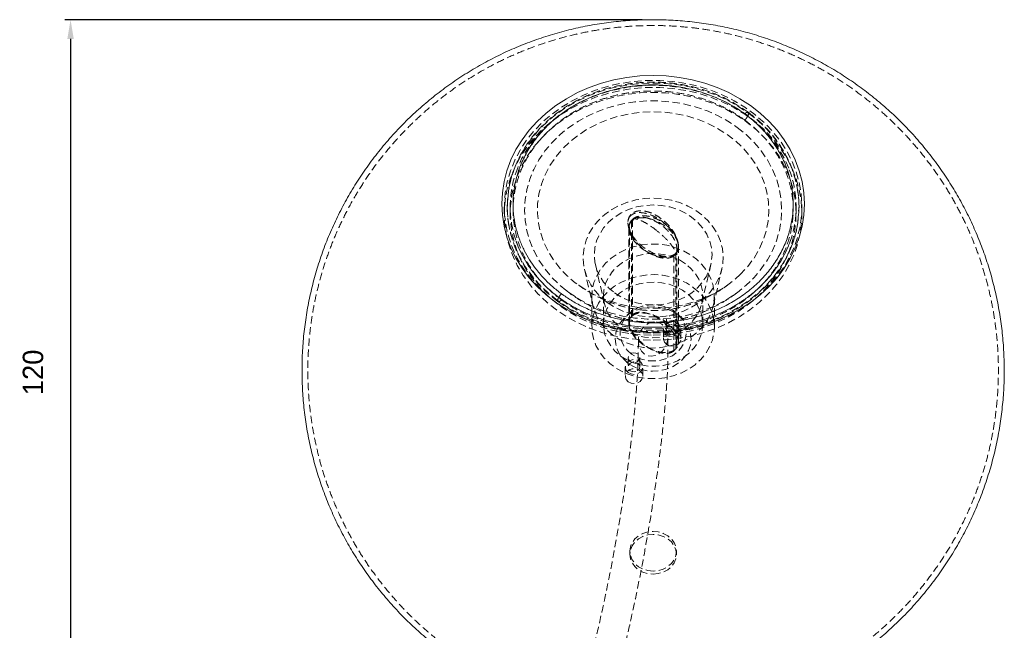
# Model space of a CAD drawing. Header units: millimetres. Extents: x 221 to 745, y 255 to 728.
# Tile 2 of 7: x 267 to 436, y 359 to 464. Entities that reach past the tile are written whole.
import ezdxf

# ---------------------------------------------------------------- set-up
doc = ezdxf.new("R2010")
doc.units = ezdxf.units.MM
doc.header["$PDSIZE"] = -1
doc.linetypes.add('HIDDEN', pattern=[1.905, 1.27, -0.635])
doc.dimstyles.new('ISO-25', dxfattribs={"dimtxt": 2.5, "dimasz": 2.5, "dimexe": 1.25, "dimexo": 0.625, "dimtad": 1, "dimtxsty": 'Standard', "dimcen": 2.5, "dimadec": 0, "dimazin": 0, "dimtfac": 1, "dimtmove": 0, "dimatfit": 3, "dimfxl": 1, "dimarcsym": 0})

# ---------------------------------------------------------------- blocks, each defined once
blk = doc.blocks.new('*D5')
at = {"color": 0, "lineweight": -2, "transparency": 16777216}
for p, q in [((374.12, 464.15), (275.18, 464.15)), ((276.18, 460.85), (276.18, 347.17)), ((375.01, 343.87), (275.18, 343.87))]:
    blk.add_line(p, q, dxfattribs=at)
at = {"color": 0, "transparency": 16777216}
for points in [[(275.63, 460.85), (276.73, 460.85), (276.18, 464.15)], [(275.63, 347.17), (276.73, 347.17), (276.18, 343.87)]]:
    blk.add_solid(points, dxfattribs=at)
at = {"layer": 'Defpoints', "color": 0, "transparency": 16777216}
for p in [(375.12, 464.15), (276.18, 343.87), (376.01, 343.87)]:
    blk.add_point(p, dxfattribs=at)
at = {"color": 0, "transparency": 16777216, "insert": (269.76, 403.67), "char_height": 3.5, "attachment_point": 5, "rotation": 90}
blk.add_mtext('120', dxfattribs=at)

msp = doc.modelspace()

# ---------------------------------------------------------------- linework, layer by layer
at = {"color": 7, "linetype": 'HIDDEN', "lineweight": 0}
for p, q in [((350.508, 432.082), (350.508, 430.866)), ((351.077, 432.784), (351.008, 432.048)), ((351.508, 432.082), (351.508, 430.866)), ((400.508, 430.866), (400.508, 432.082)), ((400.938, 431.312), (401.008, 432.048)), ((401.508, 430.866), (401.508, 432.082)), ((372.325, 429.59), (372.325, 413.261)), ((372.477, 429.902), (372.477, 413.573)), ((379.539, 407.33), (379.539, 423.659)), ((379.886, 407.697), (379.886, 424.026)), ((366.11, 422.15), (367.669, 415.436)), ((384.347, 415.436), (385.906, 422.15)), ((364.235, 421.381), (365.706, 415.044)), ((386.309, 415.044), (387.78, 421.381)), ((365.508, 416.773), (365.508, 411.505)), ((367.508, 416.836), (367.508, 411.942)), ((384.508, 411.942), (384.508, 416.836)), ((386.508, 411.505), (386.508, 416.773)), ((378.28, 412.612), (378.28, 411.031)), ((380.28, 411.031), (380.28, 412.612)), ((377.78, 411.031), (377.78, 409.451)), ((380.78, 409.451), (380.78, 411.031)), ((371.735, 406.185), (371.735, 404.605)), ((373.735, 404.605), (373.735, 406.185)), ((371.235, 404.605), (371.235, 403.025)), ((374.235, 403.025), (374.235, 404.605)), ((372.008, 373.002), (372.008, 372.475)), ((380.008, 372.475), (380.008, 373.002))]:
    msp.add_line(p, q, dxfattribs=at)
at = {"color": 7, "linetype": 'Continuous', "lineweight": 15, "flags": 128}
msp.add_lwpolyline([(376.008, 454.598), (378.268, 454.514), (380.51, 454.263), (382.719, 453.847), (384.876, 453.269), (386.966, 452.533), (388.972, 451.645), (390.88, 450.612), (392.675, 449.442), (394.342, 448.143), (395.871, 446.725), (397.248, 445.2), (398.463, 443.578), (399.508, 441.872), (400.373, 440.096), (401.053, 438.262), (401.543, 436.385), (401.838, 434.478), (401.937, 432.557), (401.838, 430.636), (401.543, 428.73), (401.053, 426.853), (400.373, 425.019), (399.508, 423.243), (398.463, 421.537), (397.248, 419.915), (395.871, 418.39), (394.342, 416.972), (392.675, 415.673), (390.88, 414.503), (388.972, 413.47), (386.966, 412.582), (384.876, 411.846), (382.719, 411.268), (380.51, 410.852), (378.268, 410.601), (376.008, 410.517), (373.748, 410.601), (371.505, 410.852), (369.297, 411.268), (367.139, 411.846), (365.049, 412.582), (363.043, 413.47), (361.135, 414.503), (359.341, 415.673), (357.673, 416.972), (356.145, 418.39), (354.768, 419.915), (353.552, 421.537), (352.508, 423.243), (351.642, 425.019), (350.962, 426.853), (350.472, 428.73), (350.177, 430.636), (350.078, 432.557), (350.177, 434.478), (350.472, 436.385), (350.962, 438.262), (351.642, 440.096), (352.508, 441.872), (353.552, 443.578), (354.768, 445.2), (356.145, 446.725), (357.673, 448.143), (359.341, 449.442), (361.135, 450.612), (363.043, 451.645), (365.049, 452.533), (367.139, 453.269), (369.297, 453.847), (371.505, 454.263), (373.748, 454.514), (376.008, 454.598)], dxfattribs=at)
at = {"color": 7, "linetype": 'HIDDEN', "lineweight": 0, "flags": 128}
for points in [[(376.008, 410.406), (378.261, 410.491), (380.497, 410.745), (382.698, 411.165), (384.847, 411.75), (386.926, 412.494), (388.92, 413.39), (390.813, 414.434), (392.59, 415.615), (394.237, 416.925), (395.742, 418.354), (397.092, 419.89), (398.277, 421.522), (399.288, 423.236), (400.116, 425.02), (400.756, 426.859), (401.202, 428.738), (401.451, 430.644), (401.501, 432.561), (401.352, 434.475), (401.004, 436.369), (400.46, 438.23), (399.725, 440.043), (398.805, 441.794), (397.706, 443.469), (396.437, 445.054), (395.008, 446.538), (393.431, 447.909), (391.717, 449.156), (389.88, 450.269), (387.935, 451.24), (385.896, 452.061), (383.78, 452.726), (381.603, 453.229), (379.383, 453.567), (377.136, 453.736), (374.88, 453.736), (372.633, 453.567), (370.412, 453.229), (368.235, 452.726), (366.119, 452.061), (364.08, 451.24), (362.135, 450.269), (360.298, 449.156), (358.585, 447.909), (357.007, 446.538), (355.578, 445.054), (354.31, 443.469), (353.211, 441.794), (352.29, 440.043), (351.555, 438.23), (351.011, 436.369), (350.663, 434.475), (350.514, 432.561), (350.564, 430.644), (350.813, 428.738), (351.259, 426.859), (351.899, 425.02), (352.728, 423.236), (353.738, 421.522), (354.923, 419.89), (356.274, 418.354), (357.778, 416.925), (359.425, 415.615), (361.202, 414.434), (363.095, 413.39), (365.089, 412.494), (367.168, 411.75), (369.317, 411.165), (371.518, 410.745), (373.754, 410.491), (376.008, 410.406)], [(376.008, 409.191), (378.261, 409.275), (380.497, 409.529), (382.698, 409.95), (384.847, 410.534), (386.926, 411.278), (388.92, 412.175), (390.813, 413.218), (392.59, 414.4), (394.237, 415.71), (395.742, 417.139), (397.092, 418.675), (398.277, 420.306), (399.288, 422.021), (400.116, 423.804), (400.756, 425.643), (401.202, 427.523), (401.451, 429.429), (401.501, 431.346), (401.352, 433.259), (401.004, 435.154), (400.46, 437.015), (399.725, 438.828), (398.805, 440.579), (397.706, 442.253), (396.437, 443.839), (395.008, 445.323), (393.431, 446.694), (391.717, 447.94), (389.88, 449.054), (387.935, 450.025), (385.896, 450.846), (383.78, 451.511), (381.603, 452.014), (379.383, 452.351), (377.136, 452.521), (374.88, 452.521), (372.633, 452.351), (370.412, 452.014), (368.235, 451.511), (366.119, 450.846), (364.08, 450.025), (362.135, 449.054), (360.298, 447.94), (358.585, 446.694), (357.007, 445.323), (355.578, 443.839), (354.31, 442.253), (353.211, 440.579), (352.29, 438.828), (351.555, 437.015), (351.011, 435.154), (350.663, 433.259), (350.514, 431.346), (350.564, 429.429), (350.813, 427.523), (351.259, 425.643), (351.899, 423.804), (352.728, 422.021), (353.738, 420.306), (354.923, 418.675), (356.274, 417.139), (357.778, 415.71), (359.425, 414.4), (361.202, 413.218), (363.095, 412.175), (365.089, 411.278), (367.168, 410.534), (369.317, 409.95), (371.518, 409.529), (373.754, 409.275), (376.008, 409.191)], [(359.645, 415.981), (358.016, 417.293), (356.533, 418.723), (355.206, 420.261), (354.047, 421.893), (353.064, 423.607), (352.266, 425.39), (351.66, 427.225), (351.249, 429.1), (351.038, 430.998), (351.028, 432.905), (351.219, 434.805), (351.609, 436.683), (352.196, 438.523), (352.975, 440.311), (353.939, 442.033), (355.081, 443.674), (356.391, 445.222), (357.86, 446.664), (359.474, 447.988), (361.222, 449.183), (363.088, 450.241), (365.059, 451.152), (367.117, 451.91), (369.248, 452.507), (371.432, 452.94), (373.654, 453.204), (375.894, 453.298), (378.136, 453.222), (380.36, 452.974), (382.549, 452.558), (384.686, 451.977), (386.753, 451.236), (388.733, 450.34), (390.61, 449.297), (392.371, 448.114)], [(376.008, 452.907), (373.811, 452.824), (371.633, 452.573), (369.49, 452.157), (367.399, 451.58), (365.377, 450.845), (363.442, 449.96), (361.607, 448.93), (359.888, 447.765), (358.299, 446.474), (356.853, 445.066), (355.561, 443.555), (354.433, 441.95), (353.479, 440.267), (352.803, 438.764)], [(399.249, 438.671), (398.536, 440.267), (397.582, 441.95), (396.455, 443.555), (395.163, 445.066), (393.716, 446.474), (392.127, 447.765), (390.408, 448.93), (388.574, 449.96), (386.638, 450.845), (384.616, 451.58), (382.526, 452.157), (380.382, 452.573), (378.204, 452.824), (376.008, 452.907)], [(376.008, 410.041), (378.204, 410.124), (380.382, 410.375), (382.526, 410.791), (384.616, 411.369), (386.638, 412.103), (388.574, 412.988), (390.408, 414.018), (392.127, 415.183), (393.716, 416.474), (395.163, 417.882), (396.455, 419.393), (397.582, 420.998), (398.536, 422.681), (399.309, 424.431), (399.893, 426.232), (400.286, 428.071), (400.483, 429.932), (400.483, 431.801), (400.286, 433.662), (399.893, 435.5), (399.309, 437.302), (398.536, 439.051), (397.582, 440.735), (396.455, 442.339), (395.163, 443.851), (393.716, 445.258), (392.127, 446.55), (390.408, 447.715), (388.574, 448.744), (386.638, 449.63), (384.616, 450.364), (382.526, 450.942), (380.382, 451.357), (378.204, 451.608), (376.008, 451.692), (373.811, 451.608), (371.633, 451.357), (369.49, 450.942), (367.399, 450.364), (365.377, 449.63), (363.442, 448.744), (361.607, 447.715), (359.888, 446.55), (358.299, 445.258), (356.853, 443.851), (355.561, 442.339), (354.433, 440.735), (353.479, 439.051), (352.707, 437.302), (352.122, 435.5), (351.729, 433.662), (351.532, 431.801), (351.532, 429.932), (351.729, 428.071), (352.122, 426.232), (352.707, 424.431), (353.479, 422.681), (354.433, 420.998), (355.561, 419.393), (356.853, 417.882), (358.299, 416.474), (359.888, 415.183), (361.607, 414.018), (363.442, 412.988), (365.377, 412.103), (367.399, 411.369), (369.49, 410.791), (371.633, 410.375), (373.811, 410.124), (376.008, 410.041)], [(390.429, 445.682), (391.948, 444.452), (393.322, 443.106), (394.539, 441.654), (395.588, 440.111), (396.46, 438.49), (397.146, 436.806), (397.642, 435.074), (397.941, 433.31), (398.042, 431.53), (397.943, 429.749), (397.645, 427.985), (397.152, 426.253), (396.467, 424.568), (395.597, 422.946), (394.549, 421.402), (393.334, 419.95), (391.961, 418.602), (390.444, 417.372), (388.797, 416.269), (387.033, 415.305), (385.17, 414.488), (383.224, 413.824), (381.212, 413.321), (379.153, 412.983), (377.066, 412.813), (374.969, 412.812), (372.882, 412.981), (370.823, 413.317), (368.81, 413.819), (366.863, 414.481), (364.999, 415.297), (363.235, 416.26), (361.586, 417.361), (360.068, 418.59), (358.694, 419.937), (357.477, 421.388), (356.427, 422.931), (355.556, 424.552), (354.869, 426.236), (354.374, 427.968), (354.074, 429.732), (353.974, 431.513), (354.072, 433.293), (354.37, 435.058), (354.863, 436.79), (355.548, 438.474), (356.418, 440.096), (357.466, 441.64), (358.682, 443.092), (360.054, 444.44), (361.571, 445.671), (363.219, 446.773), (364.982, 447.737), (366.845, 448.555), (368.792, 449.218), (370.803, 449.721), (372.862, 450.059), (374.949, 450.229), (377.046, 450.23), (379.134, 450.061), (381.193, 449.725), (383.205, 449.223), (385.152, 448.562), (387.016, 447.746), (388.781, 446.783), (390.429, 445.682)], [(391, 420.489), (389.633, 419.275), (388.131, 418.182), (386.508, 417.223), (384.781, 416.405), (382.967, 415.738), (381.083, 415.227), (379.15, 414.878), (377.184, 414.695), (375.208, 414.679), (373.239, 414.831), (371.298, 415.148), (369.403, 415.628), (367.574, 416.266), (365.829, 417.055), (364.186, 417.989), (362.659, 419.057), (361.265, 420.248), (360.018, 421.552), (358.93, 422.955), (358.011, 424.443), (357.272, 426.001), (356.718, 427.614), (356.356, 429.266), (356.19, 430.941), (356.22, 432.621), (356.448, 434.29), (356.869, 435.932), (357.481, 437.53), (358.277, 439.068), (359.249, 440.531), (360.387, 441.905), (361.681, 443.175), (363.118, 444.33), (364.682, 445.357), (366.359, 446.247), (368.132, 446.99), (369.983, 447.58), (371.894, 448.01), (373.846, 448.276), (375.819, 448.376), (377.794, 448.308), (379.752, 448.074), (381.672, 447.675), (383.536, 447.115), (385.325, 446.4), (387.022, 445.538), (388.609, 444.536), (390.07, 443.405), (391.393, 442.155), (392.562, 440.8), (393.566, 439.353), (394.397, 437.828), (395.044, 436.241), (395.502, 434.606), (395.767, 432.941), (395.835, 431.261), (395.706, 429.585), (395.381, 427.927), (394.864, 426.305), (394.159, 424.735), (393.274, 423.233), (392.217, 421.813), (391, 420.489)], [(392.371, 448.114), (393.999, 446.803), (395.483, 445.373), (396.809, 443.835), (397.969, 442.203), (398.951, 440.488), (399.749, 438.706), (400.355, 436.87), (400.766, 434.996), (400.977, 433.097), (400.987, 431.191), (400.796, 429.291), (400.406, 427.413), (399.819, 425.573), (399.04, 423.784), (398.076, 422.063), (396.934, 420.421), (395.624, 418.874), (394.156, 417.432), (392.541, 416.108), (390.794, 414.912), (388.927, 413.855), (386.957, 412.944), (384.898, 412.186), (382.768, 411.589), (380.583, 411.156), (378.361, 410.892), (376.121, 410.797), (373.879, 410.874), (371.655, 411.122), (369.466, 411.538), (367.329, 412.119), (365.263, 412.86), (363.283, 413.756), (361.405, 414.799), (359.645, 415.981)], [(368.153, 415.645), (369.378, 414.854), (370.712, 414.204), (372.132, 413.703), (373.616, 413.361), (375.14, 413.183), (376.677, 413.172), (378.204, 413.329), (379.694, 413.65), (381.124, 414.13), (382.47, 414.762), (383.71, 415.535), (384.824, 416.437), (385.792, 417.452), (386.6, 418.564), (387.235, 419.755), (387.684, 421.005), (387.942, 422.293), (388.004, 423.599), (387.869, 424.901), (387.54, 426.178), (387.02, 427.408), (386.321, 428.572), (385.451, 429.65), (384.427, 430.625), (383.264, 431.481), (381.983, 432.203), (380.603, 432.78), (379.148, 433.202), (377.641, 433.462), (376.107, 433.557), (374.572, 433.484), (373.06, 433.245), (371.597, 432.843), (370.206, 432.286), (368.91, 431.582), (367.731, 430.743), (366.688, 429.783), (365.798, 428.717), (365.075, 427.563), (364.532, 426.34), (364.178, 425.068), (364.017, 423.768), (364.054, 422.462), (364.287, 421.17), (364.712, 419.913), (365.323, 418.714), (366.109, 417.591), (367.058, 416.562), (368.153, 415.645)], [(369.404, 417.327), (370.557, 416.594), (371.821, 416.008), (373.17, 415.581), (374.576, 415.321), (376.012, 415.234), (377.448, 415.322), (378.854, 415.583), (380.203, 416.011), (381.466, 416.598), (382.618, 417.332), (383.635, 418.197), (384.497, 419.177), (385.187, 420.251), (385.689, 421.398), (385.995, 422.594), (386.097, 423.814), (385.993, 425.035), (385.687, 426.23), (385.183, 427.376), (384.493, 428.45), (383.629, 429.429), (382.611, 430.294), (381.458, 431.027), (380.195, 431.613), (378.846, 432.04), (377.439, 432.3), (376.003, 432.386), (374.567, 432.298), (373.161, 432.038), (371.812, 431.61), (370.549, 431.023), (369.397, 430.289), (368.38, 429.423), (367.518, 428.444), (366.828, 427.369), (366.326, 426.223), (366.021, 425.027), (365.919, 423.806), (366.022, 422.586), (366.329, 421.391), (366.832, 420.244), (367.523, 419.171), (368.386, 418.191), (369.404, 417.327)], [(352.546, 426.082), (352.707, 425.646), (353.204, 424.468)], [(369.135, 410.025), (368.097, 410.903), (367.213, 411.896), (366.5, 412.984), (365.973, 414.146), (365.64, 415.358), (365.51, 416.599), (365.583, 417.842), (365.86, 419.065), (366.334, 420.243), (366.996, 421.354), (367.834, 422.375), (368.831, 423.288), (369.968, 424.073), (371.222, 424.717), (372.569, 425.206), (373.983, 425.53), (375.437, 425.685), (376.901, 425.666), (378.349, 425.473), (379.751, 425.112), (381.079, 424.588), (382.31, 423.912), (383.417, 423.097), (384.38, 422.159), (385.181, 421.116), (385.803, 419.988), (386.234, 418.798), (386.466, 417.569), (386.494, 416.324), (386.319, 415.087), (385.943, 413.884), (385.373, 412.737), (384.621, 411.668), (383.701, 410.699), (382.632, 409.848), (381.434, 409.132), (380.13, 408.564), (378.746, 408.156), (377.308, 407.916), (375.846, 407.848), (374.386, 407.954), (372.958, 408.232), (371.59, 408.676), (370.307, 409.277), (369.135, 410.025)], [(398.692, 424.214), (399.309, 425.646), (399.437, 425.993)], [(381.571, 422.298), (380.525, 422.956), (379.373, 423.47), (378.142, 423.829), (376.861, 424.024), (375.56, 424.051), (374.269, 423.908), (373.02, 423.6), (371.84, 423.133), (370.758, 422.518), (369.799, 421.77), (368.986, 420.907), (368.337, 419.948), (367.868, 418.916), (367.589, 417.836), (367.509, 416.732), (367.627, 415.63), (367.941, 414.557), (368.445, 413.537), (369.126, 412.594), (369.969, 411.751), (370.952, 411.027), (372.055, 410.439), (373.25, 410.001), (374.509, 409.723), (375.804, 409.612), (377.104, 409.671), (378.378, 409.897), (379.596, 410.286), (380.73, 410.828), (381.754, 411.511), (382.642, 412.319), (383.376, 413.233), (383.936, 414.231), (384.311, 415.291), (384.491, 416.386), (384.472, 417.492), (384.255, 418.583), (383.845, 419.633), (383.251, 420.617), (382.487, 421.512), (381.571, 422.298)], [(382.88, 418.253), (383.918, 417.375), (384.802, 416.382), (385.515, 415.294), (386.043, 414.132), (386.375, 412.919), (386.506, 411.679), (386.432, 410.436), (386.155, 409.213), (385.681, 408.035), (385.019, 406.924), (384.181, 405.903), (383.184, 404.99), (382.048, 404.205), (380.794, 403.561), (379.446, 403.072), (378.032, 402.747), (376.579, 402.593), (375.114, 402.612), (373.667, 402.805), (372.265, 403.166), (370.936, 403.69), (369.706, 404.366), (368.598, 405.181), (367.635, 406.119), (366.835, 407.162), (366.213, 408.29), (365.782, 409.48), (365.549, 410.709), (365.521, 411.954), (365.696, 413.19), (366.073, 414.394), (366.642, 415.541), (367.394, 416.61), (368.314, 417.579), (369.383, 418.43), (370.581, 419.146), (371.885, 419.714), (373.269, 420.122), (374.707, 420.362), (376.17, 420.43), (377.629, 420.324), (379.057, 420.046), (380.426, 419.602), (381.708, 419.001), (382.88, 418.253)], [(370.444, 406.479), (371.49, 405.821), (372.642, 405.307), (373.873, 404.948), (375.154, 404.753), (376.455, 404.726), (377.746, 404.869), (378.996, 405.177), (380.175, 405.644), (381.257, 406.259), (382.216, 407.007), (383.03, 407.87), (383.679, 408.829), (384.148, 409.861), (384.426, 410.941), (384.507, 412.046), (384.388, 413.147), (384.074, 414.22), (383.57, 415.24), (382.889, 416.183), (382.047, 417.026), (381.063, 417.75), (379.96, 418.338), (378.765, 418.776), (377.506, 419.054), (376.211, 419.165), (374.911, 419.107), (373.638, 418.88), (372.419, 418.492), (371.285, 417.949), (370.262, 417.266), (369.373, 416.458), (368.64, 415.544), (368.079, 414.546), (367.704, 413.487), (367.524, 412.391), (367.543, 411.285), (367.76, 410.194), (368.17, 409.145), (368.765, 408.16), (369.528, 407.265), (370.444, 406.479)], [(372.295, 406.807), (371.551, 407.47), (370.968, 408.241), (370.567, 409.091), (370.362, 409.991), (370.362, 410.908), (370.565, 411.808), (370.965, 412.659), (371.548, 413.43), (372.292, 414.094), (373.17, 414.626), (374.15, 415.007), (375.198, 415.223), (376.275, 415.267), (377.342, 415.137), (378.361, 414.838), (379.295, 414.38), (380.111, 413.78), (380.777, 413.06), (381.272, 412.246), (381.576, 411.366), (381.679, 410.454), (381.577, 409.542), (381.274, 408.662), (380.78, 407.847), (380.114, 407.126), (379.3, 406.526), (378.366, 406.067), (377.347, 405.767), (376.28, 405.636), (375.203, 405.68), (374.155, 405.895), (373.174, 406.276), (372.295, 406.807)], [(371.753, 405.221), (370.965, 405.912), (370.329, 406.71), (369.866, 407.589), (369.59, 408.523), (369.508, 409.483), (369.625, 410.442), (369.935, 411.368), (370.429, 412.234), (371.093, 413.015), (371.907, 413.685), (372.845, 414.225), (373.879, 414.619), (374.978, 414.854), (376.108, 414.923), (377.235, 414.824), (378.325, 414.561), (379.344, 414.14), (380.262, 413.576), (381.051, 412.884), (381.686, 412.087), (382.149, 411.208), (382.426, 410.274), (382.507, 409.313), (382.391, 408.355), (382.081, 407.429), (381.586, 406.562), (380.922, 405.782), (380.109, 405.112), (379.17, 404.571), (378.136, 404.178), (377.038, 403.943), (375.907, 403.874), (374.78, 403.973), (373.691, 404.236), (372.671, 404.657), (371.753, 405.221)], [(379.935, 413.254), (379.596, 413.418), (379.208, 413.459), (378.832, 413.372), (378.524, 413.168), (378.331, 412.88), (378.283, 412.551), (378.386, 412.231), (378.626, 411.969), (378.965, 411.805), (379.352, 411.764), (379.728, 411.852), (380.036, 412.055), (380.229, 412.344), (380.278, 412.673), (380.174, 412.992), (379.935, 413.254)], [(376.577, 412.331), (376.945, 412.248), (377.522, 411.953), (377.995, 411.484), (378.333, 410.873), (378.512, 410.162), (378.521, 409.398), (378.359, 408.635), (378.036, 407.923), (377.575, 407.312), (377.007, 406.843), (376.371, 406.549), (375.71, 406.448), (375.07, 406.549), (374.493, 406.843), (374.02, 407.312), (373.682, 407.923), (373.503, 408.635), (373.494, 409.398), (373.494, 409.398)], [(378.298, 410.067), (377.955, 410.434), (377.791, 410.881), (377.827, 411.349), (378.06, 411.773), (378.458, 412.098), (378.967, 412.278), (379.518, 412.29), (380.037, 412.132), (380.454, 411.826), (380.712, 411.412), (380.777, 410.946), (380.64, 410.493), (380.319, 410.111), (379.858, 409.855), (379.319, 409.757), (378.774, 409.831), (378.298, 410.067)], [(379.935, 411.674), (380.174, 411.412), (380.278, 411.092), (380.229, 410.763), (380.036, 410.475), (379.728, 410.271), (379.352, 410.184), (378.965, 410.225), (378.626, 410.389), (378.386, 410.651), (378.283, 410.97), (378.331, 411.299), (378.524, 411.588), (378.832, 411.791), (379.208, 411.879), (379.596, 411.838), (379.935, 411.674)], [(378.298, 408.487), (377.955, 408.854), (377.791, 409.301), (377.827, 409.769), (378.06, 410.193), (378.458, 410.518), (378.967, 410.698), (379.518, 410.71), (380.037, 410.552), (380.454, 410.245), (380.712, 409.831), (380.777, 409.366), (380.64, 408.912), (380.319, 408.531), (379.858, 408.274), (379.319, 408.177), (378.774, 408.251), (378.298, 408.487)], [(373.39, 406.828), (373.05, 406.992), (372.663, 407.033), (372.287, 406.945), (371.979, 406.741), (371.786, 406.453), (371.738, 406.124), (371.841, 405.804), (372.081, 405.542), (372.42, 405.378), (372.807, 405.337), (373.183, 405.425), (373.491, 405.629), (373.684, 405.917), (373.732, 406.246), (373.629, 406.566), (373.39, 406.828)], [(371.753, 403.641), (371.41, 404.007), (371.245, 404.455), (371.282, 404.922), (371.515, 405.347), (371.913, 405.671), (372.422, 405.852), (372.973, 405.864), (373.492, 405.706), (373.908, 405.399), (374.167, 404.985), (374.232, 404.52), (374.094, 404.066), (373.774, 403.685), (373.313, 403.428), (372.774, 403.33), (372.229, 403.404), (371.753, 403.641)], [(373.39, 405.247), (373.629, 404.986), (373.732, 404.666), (373.684, 404.337), (373.491, 404.048), (373.183, 403.845), (372.807, 403.757), (372.42, 403.798), (372.081, 403.962), (371.841, 404.224), (371.738, 404.544), (371.786, 404.873), (371.979, 405.161), (372.287, 405.365), (372.663, 405.453), (373.05, 405.411), (373.39, 405.247)], [(371.753, 402.061), (371.41, 402.427), (371.245, 402.874), (371.282, 403.342), (371.515, 403.767), (371.913, 404.091), (372.422, 404.272), (372.973, 404.284), (373.492, 404.126), (373.908, 403.819), (374.167, 403.405), (374.232, 402.94), (374.094, 402.486), (373.774, 402.105), (373.313, 401.848), (372.774, 401.75), (372.229, 401.824), (371.753, 402.061)], [(376.008, 369.602), (375.118, 369.687), (374.272, 369.939), (373.514, 370.344), (372.88, 370.882), (372.404, 371.527), (372.108, 372.246), (372.008, 373.002), (372.108, 373.759), (372.404, 374.478), (372.88, 375.122), (373.514, 375.661), (374.272, 376.066), (375.118, 376.317), (376.008, 376.402), (376.898, 376.317), (377.743, 376.066), (378.502, 375.661), (379.135, 375.122), (379.612, 374.478), (379.907, 373.759), (380.008, 373.002), (379.907, 372.246), (379.612, 371.527), (379.135, 370.882), (378.502, 370.344), (377.743, 369.939), (376.898, 369.687), (376.008, 369.602)], [(376.008, 369.074), (376.898, 369.16), (377.743, 369.411), (378.502, 369.816), (379.135, 370.355), (379.612, 370.999), (379.907, 371.718), (380.008, 372.475), (379.907, 373.231), (379.612, 373.95), (379.135, 374.594), (378.502, 375.133), (377.743, 375.538), (376.898, 375.789), (376.008, 375.875), (375.118, 375.789), (374.272, 375.538), (373.514, 375.133), (372.88, 374.594), (372.404, 373.95), (372.108, 373.231), (372.008, 372.475), (372.108, 371.718), (372.404, 370.999), (372.88, 370.355), (373.514, 369.816), (374.272, 369.411), (375.118, 369.16), (376.008, 369.074)]]:
    msp.add_lwpolyline(points, dxfattribs=at)
at = {"color": 7, "linetype": 'HIDDEN', "lineweight": 0}
for centre, radius, start, end in [((369.415, 432.084), 17.905, 158.09526, 199.58555), ((382.601, 432.084), 17.904, 340.11228, 21.58833), ((376.632, 409.242), 3.142, 99.55603, 177.14065)]:
    msp.add_arc(centre, radius, start, end, dxfattribs=at)
at = {"color": 7, "linetype": 'Continuous', "lineweight": 15}
for points, knots in [([(376.008, 343.872), (377.03, 343.887), (379.144, 343.918), (382.342, 344.178), (385.595, 344.61), (388.827, 345.222), (392.027, 346.011), (395.184, 346.976), (398.29, 348.115), (401.332, 349.425), (404.302, 350.902), (407.188, 352.542), (409.983, 354.34), (412.675, 356.291), (415.256, 358.388), (417.717, 360.625), (420.051, 362.994), (422.249, 365.487), (424.305, 368.097), (426.213, 370.813), (427.967, 373.628), (429.561, 376.533), (430.991, 379.517), (432.254, 382.572), (433.345, 385.686), (434.263, 388.852), (435.005, 392.057), (435.569, 395.294), (435.956, 398.551), (436.165, 401.819), (436.195, 405.089), (436.048, 408.349), (435.725, 411.592), (435.228, 414.808), (434.559, 417.987), (433.721, 421.12), (432.716, 424.199), (431.549, 427.216), (430.224, 430.162), (428.744, 433.029), (427.114, 435.809), (425.34, 438.496), (423.426, 441.081), (421.379, 443.559), (419.203, 445.923), (416.905, 448.167), (414.491, 450.284), (411.968, 452.27), (409.342, 454.118), (406.619, 455.825), (403.809, 457.385), (400.916, 458.793), (397.949, 460.046), (394.916, 461.141), (391.823, 462.072), (388.68, 462.838), (385.495, 463.434), (382.275, 463.859), (379.031, 464.11), (375.771, 464.186), (372.504, 464.085), (369.24, 463.805), (365.989, 463.348), (362.761, 462.712), (359.567, 461.9), (356.415, 460.911), (353.318, 459.75), (350.284, 458.417), (347.325, 456.919), (344.45, 455.257), (341.669, 453.438), (338.991, 451.468), (336.426, 449.351), (333.981, 447.097), (331.665, 444.711), (329.485, 442.202), (327.448, 439.578), (325.56, 436.847), (323.827, 434.02), (322.255, 431.104), (320.847, 428.11), (319.607, 425.047), (318.538, 421.925), (317.644, 418.754), (316.925, 415.543), (316.384, 412.304), (316.021, 409.044), (315.836, 405.775), (315.83, 402.507), (316, 399.248), (316.346, 396.008), (316.866, 392.797), (317.558, 389.624), (318.418, 386.497), (319.445, 383.425), (320.633, 380.418), (321.979, 377.482), (323.479, 374.626), (325.128, 371.858), (326.922, 369.184), (328.853, 366.612), (330.918, 364.149), (333.111, 361.801), (335.425, 359.574), (337.853, 357.473), (340.391, 355.506), (343.03, 353.676), (345.764, 351.989), (348.586, 350.449), (351.489, 349.06), (354.465, 347.828), (357.507, 346.755), (360.607, 345.846), (363.756, 345.103), (366.946, 344.528), (370.169, 344.128), (373.194, 343.908), (375.143, 343.883), (376.008, 343.872)], [0, 0, 0, 0, 0.0081153, 0.016776, 0.0254562, 0.0341551, 0.0428716, 0.0516046, 0.0603525, 0.0691137, 0.077886, 0.0866675, 0.0954561, 0.1042494, 0.1130454, 0.1218419, 0.1306371, 0.1394289, 0.1482156, 0.1569958, 0.1657679, 0.1745307, 0.183283, 0.1920241, 0.200753, 0.2094692, 0.218172, 0.2268612, 0.2355364, 0.2441975, 0.2528443, 0.2614771, 0.2700959, 0.2787009, 0.2872926, 0.2958712, 0.3044373, 0.3129916, 0.3215348, 0.3300676, 0.3385909, 0.3471059, 0.3556135, 0.364115, 0.3726118, 0.3811052, 0.3895969, 0.3980884, 0.4065814, 0.4150778, 0.4235793, 0.432088, 0.4406056, 0.4491339, 0.4576749, 0.46623, 0.4748009, 0.4833889, 0.4919949, 0.5006198, 0.509264, 0.5179276, 0.5266103, 0.5353116, 0.5440304, 0.5527655, 0.5615153, 0.570278, 0.5790517, 0.5878343, 0.5966236, 0.6054174, 0.6142135, 0.62301, 0.6318048, 0.640596, 0.649382, 0.6581612, 0.6669321, 0.6756936, 0.6844445, 0.693184, 0.7019112, 0.7106256, 0.7193267, 0.728014, 0.7366873, 0.7453465, 0.7539916, 0.7626225, 0.7712394, 0.7798426, 0.7884325, 0.7970094, 0.805574, 0.8141267, 0.8226685, 0.8312, 0.8397221, 0.848236, 0.8567428, 0.8652436, 0.8737398, 0.8822329, 0.8907245, 0.8992161, 0.9077094, 0.9162064, 0.9247088, 0.9332185, 0.9417374, 0.9502674, 0.9588101, 0.9673673, 0.9759404, 0.9845307, 0.9931392, 1, 1, 1, 1]), ([(391.716, 447.998), (391.307, 448.288), (390.488, 448.868), (389.12, 449.68), (387.632, 450.445), (385.747, 451.253), (383.458, 452.016), (380.67, 452.639), (377.897, 452.958), (375.19, 453.001), (372.623, 452.813), (369.991, 452.37), (367.344, 451.65), (364.739, 450.643), (362.241, 449.348), (359.913, 447.779), (357.815, 445.962), (356.001, 443.938), (354.507, 441.754), (353.357, 439.467), (352.557, 437.131), (352.099, 434.801), (351.96, 432.524), (352.108, 430.338), (352.506, 428.273), (353.114, 426.351), (353.884, 424.598), (354.79, 422.988), (355.885, 421.402), (357.197, 419.857), (358.69, 418.398), (359.774, 417.558), (360.299, 417.151)], [0, 0, 0, 0, 0.0211975, 0.0423918, 0.0663726, 0.0903602, 0.1263797, 0.1640133, 0.2048462, 0.2374667, 0.2716154, 0.3071925, 0.3440544, 0.3820128, 0.4208373, 0.4602614, 0.4999923, 0.5397232, 0.5791473, 0.6179718, 0.6559302, 0.6927921, 0.7283692, 0.7625179, 0.7951384, 0.8261715, 0.8555937, 0.8826208, 0.9096546, 0.9416178, 0.971743, 1, 1, 1, 1]), ([(391.716, 447.998), (392.241, 447.592), (393.325, 446.751), (394.819, 445.293), (396.262, 443.591), (397.576, 441.626), (398.702, 439.37), (399.469, 437.083), (399.907, 434.812), (400.056, 432.626), (399.916, 430.348), (399.458, 428.018), (398.658, 425.682), (397.508, 423.395), (396.015, 421.212), (394.2, 419.187), (392.103, 417.371), (389.775, 415.801), (387.276, 414.506), (384.671, 413.499), (382.024, 412.78), (379.392, 412.337), (376.826, 412.148), (374.119, 412.192), (371.345, 412.51), (368.558, 413.134), (366.081, 413.957), (363.894, 414.928), (361.982, 415.976), (360.848, 416.768), (360.299, 417.151)], [0, 0, 0, 0, 0.02825823, 0.05838479, 0.09034948, 0.12637659, 0.16401206, 0.2048407, 0.23746264, 0.27161285, 0.30719156, 0.3440551, 0.3820152, 0.42084142, 0.46026731, 0.50000002, 0.53973273, 0.57915862, 0.61798484, 0.65594494, 0.69280849, 0.7283872, 0.76253741, 0.79515935, 0.83599407, 0.87362943, 0.90965053, 0.94162127, 0.97174478, 1, 1, 1, 1]), ([(399.431, 426.088), (399.324, 425.781), (399.022, 424.912), (398.339, 423.532), (397.404, 421.961), (396.306, 420.465), (395.064, 419.052), (393.684, 417.734), (392.177, 416.519), (390.553, 415.417), (388.825, 414.435), (387.004, 413.58), (385.104, 412.859), (383.139, 412.276), (381.122, 411.837), (379.068, 411.543), (376.992, 411.398), (374.91, 411.402), (372.835, 411.555), (370.784, 411.857), (368.77, 412.304), (366.809, 412.893), (364.915, 413.621), (363.101, 414.481), (361.38, 415.468), (359.765, 416.574), (358.267, 417.791), (356.896, 419.11), (355.663, 420.522), (354.575, 422.017), (353.647, 423.586), (352.966, 424.976), (352.662, 425.856), (352.552, 426.176)], [0, 0, 0, 0, 0.0182442, 0.0516472, 0.0850141, 0.1183434, 0.1516366, 0.1848972, 0.2181295, 0.2513383, 0.2845283, 0.3177037, 0.3508678, 0.3840235, 0.4171729, 0.4503175, 0.4834584, 0.5165964, 0.549732, 0.5828656, 0.6159979, 0.6491298, 0.6822626, 0.7153979, 0.7485384, 0.7816872, 0.8148483, 0.8480266, 0.8812274, 0.9144565, 0.9477193, 0.9810203, 1, 1, 1, 1])]:
    msp.add_open_spline(points, degree=3, knots=knots, dxfattribs=at)
at = {"color": 7, "linetype": 'HIDDEN', "lineweight": 0}
for points, knots in [([(376.008, 344.872), (377.022, 344.887), (379.118, 344.918), (382.289, 345.178), (385.515, 345.61), (388.719, 346.222), (391.891, 347.011), (395.021, 347.977), (398.097, 349.115), (401.11, 350.425), (404.05, 351.901), (406.906, 353.541), (409.669, 355.338), (412.328, 357.287), (414.876, 359.382), (417.303, 361.616), (419.602, 363.981), (421.764, 366.469), (423.783, 369.073), (425.653, 371.782), (427.368, 374.589), (428.922, 377.483), (430.312, 380.456), (431.533, 383.497), (432.583, 386.596), (433.458, 389.744), (434.157, 392.93), (434.679, 396.145), (435.023, 399.379), (435.188, 402.621), (435.176, 405.862), (434.986, 409.092), (434.621, 412.301), (434.082, 415.481), (433.372, 418.622), (432.494, 421.715), (431.45, 424.751), (430.246, 427.722), (428.883, 430.619), (427.368, 433.436), (425.705, 436.163), (423.899, 438.794), (421.955, 441.322), (419.88, 443.74), (417.678, 446.042), (415.357, 448.221), (412.922, 450.272), (410.38, 452.189), (407.738, 453.967), (405.003, 455.602), (402.182, 457.088), (399.282, 458.421), (396.311, 459.597), (393.277, 460.612), (390.188, 461.463), (387.051, 462.147), (383.876, 462.661), (380.671, 463.003), (377.445, 463.169), (374.208, 463.159), (370.968, 462.972), (367.737, 462.607), (364.523, 462.063), (361.338, 461.342), (358.191, 460.444), (355.093, 459.371), (352.054, 458.127), (349.085, 456.714), (346.196, 455.137), (343.396, 453.4), (340.696, 451.508), (338.104, 449.468), (335.629, 447.287), (333.281, 444.971), (331.065, 442.529), (328.99, 439.969), (327.062, 437.299), (325.287, 434.529), (323.671, 431.667), (322.218, 428.723), (320.931, 425.708), (319.815, 422.63), (318.873, 419.499), (318.106, 416.326), (317.515, 413.121), (317.103, 409.894), (316.869, 406.654), (316.814, 403.411), (316.935, 400.176), (317.233, 396.957), (317.706, 393.765), (318.35, 390.608), (319.164, 387.496), (320.145, 384.437), (321.288, 381.44), (322.591, 378.513), (324.047, 375.665), (325.654, 372.902), (327.406, 370.233), (329.298, 367.665), (331.323, 365.204), (333.477, 362.857), (335.753, 360.63), (338.145, 358.529), (340.647, 356.56), (343.251, 354.728), (345.951, 353.038), (348.74, 351.494), (351.611, 350.102), (354.555, 348.865), (357.566, 347.788), (360.635, 346.873), (363.755, 346.124), (366.916, 345.544), (370.111, 345.139), (373.146, 344.91), (375.114, 344.884), (376.008, 344.872)], [0, 0, 0, 0, 0.0081837, 0.0169177, 0.0256717, 0.0344447, 0.0432359, 0.0520439, 0.0608671, 0.0697038, 0.0785518, 0.0874091, 0.0962734, 0.1051425, 0.114014, 0.1228859, 0.1317561, 0.1406227, 0.1494839, 0.158338, 0.1671837, 0.1760197, 0.1848448, 0.1936582, 0.202459, 0.2112465, 0.2200203, 0.22878, 0.2375254, 0.2462562, 0.2549725, 0.2636744, 0.2723619, 0.2810355, 0.2896954, 0.2983421, 0.3069762, 0.3155983, 0.3242092, 0.3328099, 0.3414011, 0.3499841, 0.35856, 0.3671301, 0.3756959, 0.3842588, 0.3928204, 0.4013826, 0.409947, 0.4185156, 0.4270903, 0.435673, 0.4442657, 0.4528703, 0.4614884, 0.4701219, 0.4787721, 0.4874404, 0.4961275, 0.5048343, 0.513561, 0.5223075, 0.5310733, 0.5398576, 0.5486593, 0.5574769, 0.5663087, 0.5751526, 0.5840066, 0.5928685, 0.601736, 0.6106068, 0.6194788, 0.6283499, 0.6372181, 0.6460815, 0.6549386, 0.6637877, 0.6726275, 0.681457, 0.6902749, 0.6990806, 0.7078733, 0.7166525, 0.7254176, 0.7341685, 0.7429049, 0.7516268, 0.7603342, 0.7690272, 0.7777061, 0.7863712, 0.7950229, 0.8036617, 0.8122884, 0.8209035, 0.829508, 0.8381028, 0.8466888, 0.8552673, 0.8638394, 0.8724067, 0.8809705, 0.8895324, 0.8980942, 0.9066575, 0.9152243, 0.9237964, 0.9323758, 0.9409645, 0.9495642, 0.958177, 0.9668044, 0.975448, 0.9841092, 0.992789, 1, 1, 1, 1]), ([(392.313, 448.274), (391.403, 448.891), (389.623, 450.099), (386.731, 451.441), (383.969, 452.383), (381.502, 452.957), (379.299, 453.287), (376.853, 453.477), (373.974, 453.439), (370.677, 453.023), (367.376, 452.207), (364.525, 451.116), (362.143, 449.898), (360.222, 448.688), (358.532, 447.394), (357.148, 446.131), (356.092, 445.01), (355.192, 443.928), (354.277, 442.674), (353.26, 441.014), (352.135, 438.6), (351.26, 435.808), (351.132, 433.685), (351.077, 432.784)], [0, 0, 0, 0, 0.0619962, 0.1213522, 0.1752238, 0.2208703, 0.2579148, 0.2948585, 0.3522262, 0.4116238, 0.4727667, 0.5355919, 0.5781587, 0.6210367, 0.6630437, 0.6993349, 0.7291586, 0.7529986, 0.7823127, 0.8215256, 0.8700126, 0.9448526, 1, 1, 1, 1]), ([(391.716, 446.945), (391.167, 447.328), (390.033, 448.12), (388.121, 449.168), (385.934, 450.139), (383.457, 450.962), (380.67, 451.586), (377.897, 451.904), (375.19, 451.947), (372.623, 451.759), (369.991, 451.316), (367.344, 450.597), (364.739, 449.59), (362.241, 448.295), (359.913, 446.725), (357.815, 444.909), (356.001, 442.884), (354.507, 440.701), (353.357, 438.413), (352.557, 436.078), (352.099, 433.748), (351.96, 431.47), (352.108, 429.284), (352.546, 427.013), (353.314, 424.725), (354.439, 422.47), (355.753, 420.504), (357.197, 418.803), (358.69, 417.344), (359.774, 416.504), (360.299, 416.097)], [0, 0, 0, 0, 0.0282582, 0.0583848, 0.0903495, 0.1263766, 0.1640121, 0.2048407, 0.2374626, 0.2716128, 0.3071916, 0.3440551, 0.3820152, 0.4208414, 0.4602673, 0.5, 0.5397327, 0.5791586, 0.6179848, 0.6559449, 0.6928085, 0.7283872, 0.7625374, 0.7951594, 0.8359941, 0.8736294, 0.9096505, 0.9416213, 0.9717448, 1, 1, 1, 1]), ([(392.371, 448.114), (392.359, 448.028), (392.335, 447.85), (392.158, 447.499), (391.938, 447.18), (391.788, 447.021), (391.716, 446.945)], [0, 0, 0, 0, 0.2702613, 0.5624294, 0.7897364, 1, 1, 1, 1]), ([(392.223, 448.303), (392.267, 448.293), (392.352, 448.276), (392.364, 448.167), (392.371, 448.114)], [0, 0, 0, 0, 0.51947509, 1, 1, 1, 1]), ([(400.806, 434.64), (400.729, 435.143), (400.565, 436.222), (400.052, 438.008), (399.327, 439.857), (398.396, 441.63), (397.34, 443.265), (396.022, 444.932), (394.355, 446.669), (393.008, 447.728), (392.313, 448.274)], [0, 0, 0, 0, 0.095546, 0.2049487, 0.3464903, 0.4637414, 0.5732217, 0.7023312, 0.8465394, 1, 1, 1, 1]), ([(360.299, 416.097), (360.848, 415.714), (361.982, 414.922), (363.894, 413.875), (366.081, 412.904), (368.558, 412.08), (371.345, 411.456), (374.119, 411.138), (376.826, 411.095), (379.392, 411.283), (382.024, 411.726), (384.671, 412.446), (387.276, 413.453), (389.775, 414.748), (392.103, 416.317), (394.2, 418.134), (396.015, 420.158), (397.508, 422.341), (398.658, 424.629), (399.458, 426.964), (399.916, 429.295), (400.056, 431.572), (399.907, 433.758), (399.469, 436.029), (398.701, 438.317), (397.576, 440.573), (396.262, 442.538), (394.818, 444.239), (393.325, 445.698), (392.241, 446.538), (391.716, 446.945)], [0, 0, 0, 0, 0.0282582, 0.0583848, 0.0903495, 0.1263766, 0.1640121, 0.2048407, 0.2374626, 0.2716128, 0.3071916, 0.3440551, 0.3820152, 0.4208414, 0.4602673, 0.5, 0.5397327, 0.5791586, 0.6179848, 0.6559449, 0.6928085, 0.7283872, 0.7625374, 0.7951594, 0.8359941, 0.8736294, 0.9096505, 0.9416213, 0.9717448, 1, 1, 1, 1]), ([(401.008, 432.048), (400.999, 432.774), (400.988, 433.643), (400.831, 434.499), (400.806, 434.64)], [0, 0, 0, 0, 0.83507899, 1, 1, 1, 1]), ([(351.008, 432.048), (351.017, 431.322), (351.028, 430.453), (351.184, 429.597), (351.21, 429.456)], [0, 0, 0, 0, 0.83507899, 1, 1, 1, 1]), ([(359.702, 415.822), (360.612, 415.205), (362.392, 413.997), (365.284, 412.655), (368.046, 411.713), (370.513, 411.139), (372.717, 410.809), (375.162, 410.619), (378.041, 410.657), (381.338, 411.073), (384.639, 411.889), (387.49, 412.98), (389.872, 414.198), (391.793, 415.408), (393.484, 416.702), (394.867, 417.965), (395.923, 419.086), (396.823, 420.168), (397.739, 421.421), (398.755, 423.082), (399.881, 425.495), (400.756, 428.288), (400.884, 430.411), (400.938, 431.312)], [0, 0, 0, 0, 0.06199623, 0.12135216, 0.17522381, 0.22087033, 0.25791476, 0.29485847, 0.35222623, 0.41162378, 0.47276667, 0.53559192, 0.57815866, 0.62103666, 0.66304373, 0.69933488, 0.72915864, 0.75299862, 0.78231271, 0.82152557, 0.87001263, 0.94485262, 1, 1, 1, 1]), ([(372.254, 430.634), (372.164, 430.549), (371.969, 430.365), (371.771, 429.984), (371.661, 429.488), (371.7, 428.764), (372.027, 427.798), (372.75, 426.653), (373.818, 425.525), (375.102, 424.573), (376.42, 423.915), (377.543, 423.599), (378.392, 423.538), (378.979, 423.611), (379.435, 423.765), (379.659, 423.923), (379.762, 423.996)], [0, 0, 0, 0, 0.0296854, 0.0647023, 0.107592, 0.1612191, 0.2531902, 0.3688402, 0.5, 0.6311598, 0.7468098, 0.8387809, 0.892408, 0.9352977, 0.9703146, 1, 1, 1, 1]), ([(380.335, 425.323), (380.288, 425.709), (380.191, 426.51), (379.633, 427.625), (378.974, 428.557), (378.286, 429.294), (377.571, 429.918), (376.708, 430.52), (375.747, 431.005), (374.804, 431.3), (374.033, 431.403), (373.419, 431.368), (372.977, 431.258), (372.623, 431.103), (372.356, 430.916), (372.13, 430.691), (371.934, 430.41), (371.726, 429.939), (371.697, 429.542), (371.68, 429.307)], [0, 0, 0, 0, 0.0928424, 0.1929039, 0.2848852, 0.356846, 0.4248509, 0.5060933, 0.5998314, 0.6720124, 0.7339764, 0.7793146, 0.812789, 0.8386311, 0.8679277, 0.885687, 0.9103412, 0.946977, 1, 1, 1, 1]), ([(380.236, 425.927), (380.163, 426.198), (379.974, 426.901), (379.256, 427.974), (378.2, 429.105), (376.912, 430.056), (375.596, 430.715), (374.473, 431.03), (373.624, 431.092), (373.036, 431.018), (372.581, 430.865), (372.356, 430.706), (372.254, 430.634)], [0, 0, 0, 0, 0.0888507, 0.2299501, 0.3899723, 0.5499945, 0.6910939, 0.8033038, 0.8687318, 0.9210596, 0.9637822, 1, 1, 1, 1]), ([(380.365, 425.241), (380.352, 425.436), (380.323, 425.848), (380.058, 426.695), (379.468, 427.734), (378.468, 428.813), (377.247, 429.696), (375.95, 430.291), (374.659, 430.582), (373.623, 430.525), (372.867, 430.245), (372.569, 429.996), (372.423, 429.875)], [0, 0, 0, 0, 0.0534359, 0.1122527, 0.2433058, 0.3857148, 0.532358, 0.6681196, 0.7827569, 0.8944818, 0.948595, 1, 1, 1, 1]), ([(372.477, 429.902), (372.573, 429.971), (372.784, 430.12), (373.213, 430.264), (373.765, 430.333), (374.564, 430.275), (375.62, 429.979), (376.859, 429.359), (378.067, 428.464), (379.072, 427.403), (379.752, 426.326), (380.059, 425.417), (380.096, 424.737), (379.993, 424.27), (379.806, 423.912), (379.623, 423.738), (379.539, 423.659)], [0, 0, 0, 0, 0.0296854, 0.0647023, 0.107592, 0.1612191, 0.2531902, 0.3688402, 0.5, 0.6311598, 0.7468098, 0.8387809, 0.892408, 0.9352977, 0.9703146, 1, 1, 1, 1]), ([(351.21, 429.456), (351.286, 428.953), (351.451, 427.874), (351.963, 426.088), (352.688, 424.239), (353.62, 422.466), (354.675, 420.831), (355.993, 419.164), (357.66, 417.427), (359.008, 416.368), (359.702, 415.822)], [0, 0, 0, 0, 0.095546, 0.2049487, 0.3464903, 0.4637414, 0.5732217, 0.7023312, 0.8465394, 1, 1, 1, 1]), ([(371.68, 429.307), (371.727, 428.921), (371.823, 428.118), (372.385, 427.007), (372.974, 426.149), (373.395, 425.714), (373.539, 425.564)], [0, 0, 0, 0, 0.2789867, 0.5796664, 0.8560656, 1, 1, 1, 1]), ([(372.423, 429.875), (372.345, 429.788), (372.181, 429.606), (371.997, 429.257), (371.867, 428.839), (371.853, 428.537), (371.846, 428.375)], [0, 0, 0, 0, 0.21227694, 0.44282155, 0.70162522, 1, 1, 1, 1]), ([(372.325, 429.59), (372.245, 429.499), (372.07, 429.301), (371.907, 428.945), (371.877, 428.684), (371.863, 428.555)], [0, 0, 0, 0, 0.3023831, 0.6558889, 1, 1, 1, 1]), ([(372.269, 427.332), (372.146, 427.646), (371.951, 428.143), (371.92, 428.825), (372.022, 429.291), (372.209, 429.65), (372.393, 429.823), (372.477, 429.902)], [0, 0, 0, 0, 0.36264151, 0.57464911, 0.74420788, 0.88264283, 1, 1, 1, 1]), ([(371.938, 428.654), (371.938, 426.196), (371.937, 420.763), (371.938, 415.311), (371.938, 412.325)], [0, 0, 0, 0, 0.45247936, 1, 1, 1, 1]), ([(379.886, 424.026), (379.967, 424.117), (380.142, 424.314), (380.311, 424.7), (380.389, 425.188), (380.314, 425.877), (379.949, 426.772), (379.192, 427.798), (378.104, 428.77), (376.816, 429.546), (375.513, 430.036), (374.42, 430.215), (373.606, 430.179), (373.049, 430.044), (372.624, 429.847), (372.42, 429.671), (372.325, 429.59)], [0, 0, 0, 0, 0.03145763, 0.06823367, 0.11255238, 0.16694716, 0.2585053, 0.37205076, 0.5, 0.62794924, 0.7414947, 0.83305284, 0.88744762, 0.93176633, 0.96854237, 1, 1, 1, 1]), ([(372.325, 429.59), (372.338, 429.677), (372.365, 429.864), (372.587, 430.001), (372.945, 430.021), (373.633, 429.859), (374.711, 429.354), (375.638, 428.712), (376.106, 428.388)], [0, 0, 0, 0, 0.0867857, 0.184095, 0.2956634, 0.4225479, 0.7088747, 1, 1, 1, 1]), ([(371.846, 428.375), (371.846, 425.915), (371.846, 420.477), (371.846, 415.029), (371.846, 412.046)], [0, 0, 0, 0, 0.45247935, 1, 1, 1, 1]), ([(371.855, 428.385), (371.864, 428.214), (371.891, 427.713), (372.269, 426.844), (373.017, 425.818), (374.108, 424.846), (375.395, 424.069), (376.698, 423.579), (377.792, 423.401), (378.605, 423.436), (379.162, 423.572), (379.587, 423.769), (379.792, 423.945), (379.886, 424.026)], [0, 0, 0, 0, 0.0535209, 0.1575454, 0.2865509, 0.4319213, 0.5772918, 0.7062973, 0.8103218, 0.8721228, 0.9224758, 0.9642592, 1, 1, 1, 1]), ([(376.106, 428.388), (376.573, 428.024), (377.501, 427.301), (378.578, 426.22), (379.266, 425.37), (379.624, 424.823), (379.846, 424.359), (379.873, 424.133), (379.886, 424.026)], [0, 0, 0, 0, 0.2911253, 0.5774521, 0.7043366, 0.815905, 0.9132143, 1, 1, 1, 1]), ([(379.539, 423.659), (379.442, 423.591), (379.231, 423.442), (378.803, 423.297), (378.25, 423.228), (377.452, 423.286), (376.394, 423.582), (375.159, 424.204), (373.968, 425.063), (373.335, 425.79), (373.032, 426.138)], [0, 0, 0, 0, 0.0478441, 0.1042813, 0.1734069, 0.2598382, 0.4080688, 0.5944628, 0.8058542, 1, 1, 1, 1]), ([(379.493, 423.613), (379.562, 423.657), (379.696, 423.744), (379.885, 423.94), (380.082, 424.219), (380.289, 424.691), (380.318, 425.088), (380.335, 425.323)], [0, 0, 0, 0, 0.1219145, 0.2399873, 0.4039012, 0.6474754, 1, 1, 1, 1]), ([(379.762, 423.996), (379.851, 424.08), (380.047, 424.264), (380.242, 424.645), (380.345, 425.054), (380.322, 425.334), (380.312, 425.449)], [0, 0, 0, 0, 0.21516756, 0.46897999, 0.77985613, 1, 1, 1, 1]), ([(380.365, 408.912), (380.365, 411.372), (380.365, 416.81), (380.365, 422.258), (380.365, 425.241)], [0, 0, 0, 0, 0.45247935, 1, 1, 1, 1]), ([(379.032, 423.384), (379.043, 423.386), (379.163, 423.416), (379.323, 423.488), (379.454, 423.585), (379.493, 423.613)], [0, 0, 0, 0, 0.0681362, 0.7224902, 1, 1, 1, 1]), ([(380.078, 408.578), (380.078, 411.037), (380.078, 416.47), (380.078, 421.922), (380.078, 424.907)], [0, 0, 0, 0, 0.45247936, 1, 1, 1, 1]), ([(363.236, 418.65), (363.432, 418.503), (364.158, 417.96), (365.488, 417.161), (367.189, 416.274), (368.886, 415.567), (370.544, 415.025), (372.147, 414.641), (373.691, 414.397), (375.186, 414.278), (376.657, 414.272), (378.128, 414.376), (379.627, 414.596), (381.179, 414.946), (382.805, 415.449), (384.515, 416.131), (386.288, 417.024), (387.728, 417.87), (388.531, 418.47), (388.768, 418.647)], [0, 0, 0, 0, 0.0279349, 0.1036362, 0.1760162, 0.2443715, 0.3080373, 0.3667779, 0.421134, 0.472399, 0.5223196, 0.5728244, 0.6252245, 0.6813347, 0.7427837, 0.8107126, 0.8854185, 0.9661871, 1, 1, 1, 1]), ([(361.078, 417.767), (361.238, 417.636), (361.942, 417.056), (363.272, 416.164), (365.039, 415.115), (366.825, 414.245), (368.598, 413.543), (370.338, 413.008), (372.03, 412.627), (373.672, 412.386), (375.274, 412.272), (376.859, 412.277), (378.448, 412.398), (380.065, 412.642), (381.729, 413.022), (383.46, 413.558), (385.261, 414.275), (387.12, 415.189), (388.994, 416.327), (390.286, 417.201), (390.912, 417.731), (390.953, 417.767)], [0, 0, 0, 0, 0.0199225, 0.0877061, 0.1531565, 0.2158345, 0.2752447, 0.3309948, 0.3830533, 0.4319317, 0.478643, 0.5245146, 0.5709927, 0.6190631, 0.6701187, 0.7253512, 0.7855613, 0.8509395, 0.9209935, 0.9947725, 1, 1, 1, 1]), ([(359.645, 415.981), (359.654, 416.067), (359.672, 416.226), (359.792, 416.447), (359.847, 416.549)], [0, 0, 0, 0, 0.53747031, 1, 1, 1, 1]), ([(360.299, 416.097), (360.206, 416.016), (360.013, 415.845), (359.794, 415.772), (359.666, 415.824), (359.652, 415.93), (359.645, 415.981)], [0, 0, 0, 0, 0.27026133, 0.56242939, 0.78973642, 1, 1, 1, 1]), ([(379.539, 407.33), (379.373, 407.224), (379.042, 407.012), (378.295, 406.886), (377.177, 406.982), (375.902, 407.461), (374.68, 408.202), (373.676, 409.037), (372.941, 409.866), (372.438, 410.636), (372.07, 411.408), (371.887, 412.202), (371.994, 412.923), (372.216, 413.336), (372.413, 413.515), (372.477, 413.573)], [0, 0, 0, 0, 0.0486709, 0.0969964, 0.1763671, 0.3121504, 0.4219526, 0.5316475, 0.6440216, 0.710496, 0.7770187, 0.8764353, 0.9317548, 0.977865, 1, 1, 1, 1]), ([(372.325, 413.261), (372.486, 413.388), (372.807, 413.641), (373.565, 413.86), (374.697, 413.891), (375.986, 413.563), (377.208, 412.995), (378.214, 412.335), (379.02, 411.617), (379.636, 410.881), (380.078, 410.154), (380.346, 409.407), (380.393, 408.669), (380.224, 408.084), (379.974, 407.798), (379.886, 407.697)], [0, 0, 0, 0, 0.0512185, 0.102185, 0.184239, 0.3147324, 0.4133458, 0.5118697, 0.612788, 0.6872364, 0.7617515, 0.8387438, 0.9017624, 0.9652985, 1, 1, 1, 1]), ([(372.477, 413.573), (372.642, 413.68), (372.973, 413.891), (373.721, 414.017), (374.838, 413.922), (376.113, 413.442), (377.335, 412.701), (378.339, 411.867), (379.074, 411.038), (379.578, 410.268), (379.945, 409.495), (380.128, 408.702), (380.021, 407.981), (379.799, 407.568), (379.602, 407.388), (379.539, 407.33)], [0, 0, 0, 0, 0.0486709, 0.0969964, 0.1763671, 0.3121504, 0.4219526, 0.5316475, 0.6440216, 0.710496, 0.7770187, 0.8764353, 0.9317548, 0.977865, 1, 1, 1, 1]), ([(379.886, 407.697), (379.725, 407.57), (379.404, 407.317), (378.647, 407.098), (377.515, 407.067), (376.226, 407.395), (375.003, 407.964), (373.997, 408.623), (373.191, 409.341), (372.575, 410.077), (372.133, 410.804), (371.866, 411.551), (371.819, 412.289), (371.987, 412.874), (372.237, 413.16), (372.325, 413.261)], [0, 0, 0, 0, 0.05121852, 0.10218503, 0.18423904, 0.31473243, 0.41334583, 0.51186971, 0.61278798, 0.68723642, 0.76175149, 0.83874378, 0.90176238, 0.96529854, 1, 1, 1, 1]), ([(373.477, 409.014), (373.472, 407.962), (373.464, 405.892), (373.286, 402.547), (373.022, 399.071), (372.659, 395.343), (372.182, 391.219), (371.577, 386.669), (370.86, 381.868), (370.037, 376.885), (369.122, 371.815), (368.097, 366.616), (366.973, 361.381), (365.756, 356.21), (364.631, 351.859), (363.622, 348.358), (363.061, 346.476), (362.724, 345.481), (362.691, 345.384)], [0, 0, 0, 0, 0.0660237, 0.1298859, 0.1908174, 0.2550376, 0.3246824, 0.3993378, 0.4783519, 0.5538269, 0.6311007, 0.7084475, 0.7844995, 0.8577314, 0.9263944, 0.9626251, 0.9963555, 1, 1, 1, 1]), ([(367.807, 344.451), (367.821, 344.493), (368.225, 345.716), (368.972, 348.325), (370.095, 352.413), (371.208, 356.911), (372.284, 361.605), (373.299, 366.402), (374.243, 371.219), (375.105, 375.99), (375.923, 380.912), (376.673, 385.908), (377.341, 390.987), (377.893, 395.966), (378.306, 400.85), (378.569, 405.565), (378.548, 408.42), (378.537, 409.84)], [0, 0, 0, 0, 0.0015451, 0.0447675, 0.1000938, 0.1608351, 0.2259285, 0.2938269, 0.3634606, 0.4339161, 0.5043735, 0.5856113, 0.6652152, 0.7468983, 0.8309531, 0.9159139, 1, 1, 1, 1])]:
    msp.add_open_spline(points, degree=3, knots=knots, dxfattribs=at)
at = {"color": 8, "linetype": 'Continuous', "lineweight": 15}
for points, knots in [([(391.716, 447.998), (391.81, 448.082), (392.006, 448.257), (392.148, 448.287), (392.223, 448.303)], [0, 0, 0, 0, 0.4805249, 1, 1, 1, 1]), ([(359.847, 416.549), (359.859, 416.574), (359.916, 416.694), (360.081, 416.917), (360.228, 417.075), (360.299, 417.151)], [0, 0, 0, 0, 0.11986036, 0.57707098, 1, 1, 1, 1])]:
    msp.add_open_spline(points, degree=3, knots=knots, dxfattribs=at)

# ---------------------------------------------------------------- dimensions: what is measured, and where the dimension line sits
dim = msp.add_linear_dim(base=(276.181, 343.872), p1=(375.122, 464.151), p2=(376.008, 343.872), angle=90, text='120', dimstyle='ISO-25', override={"dimtxt": 3.5, "dimasz": 3.302, "dimexe": 1, "dimexo": 1, "dimgap": 1.524, "dimtih": 1, "dimtoh": 1, "dimzin": 0, "dimadec": 2, "dimtmove": 2, "dimtzin": 0})
dim.commit()
dim.dimension.update_dxf_attribs({"geometry": '*D5', "text_midpoint": (269.761, 403.67), "dimtype": 160, "text_rotation": 90})

doc.saveas('drawing.dxf')
